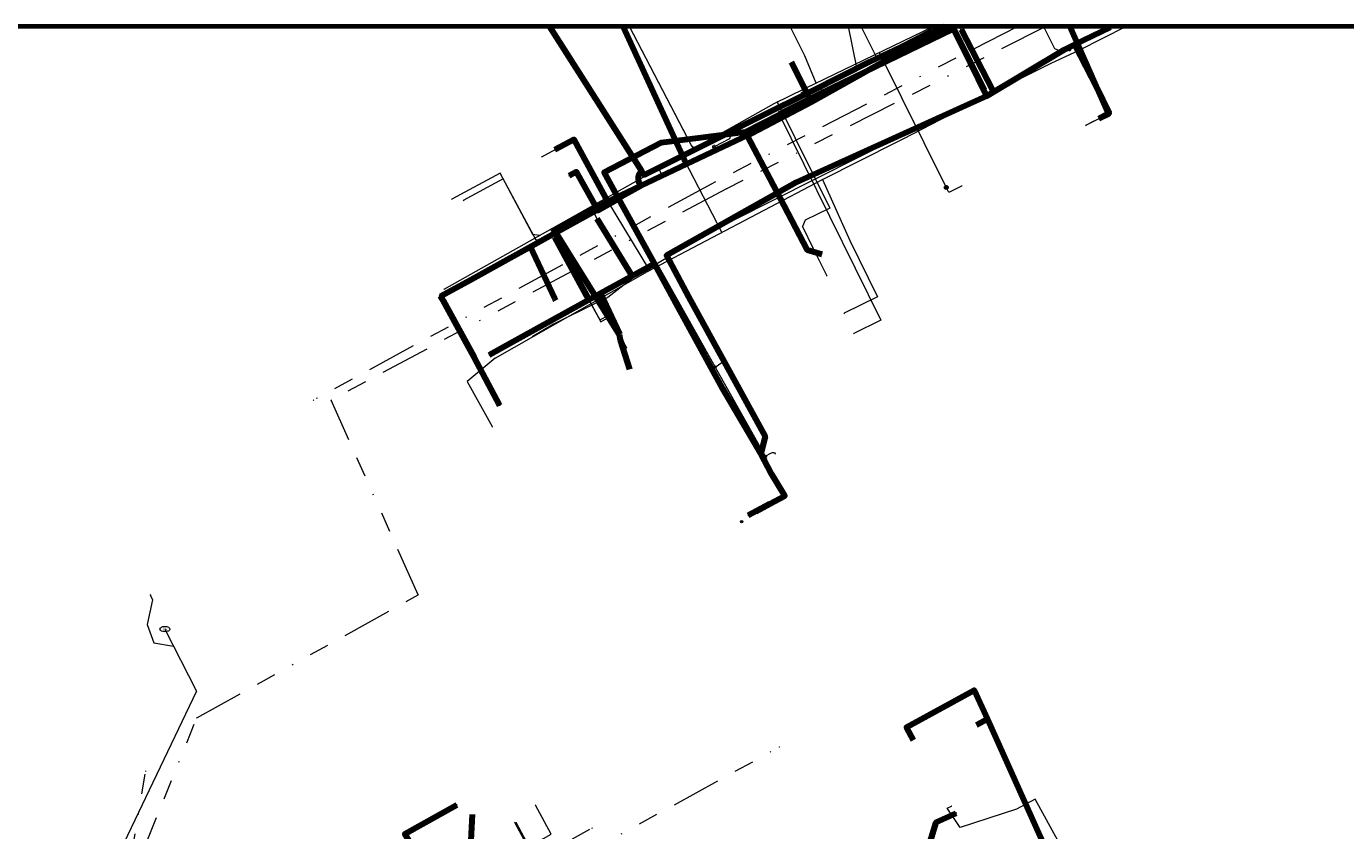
# Model space of a CAD drawing. Header units: metres. Extents: x 242122 to 243107, y 567823 to 568786.
# Tile 75 of 89: x 242250 to 242383, y 568706 to 568786. Entities that reach past the tile are written whole.
import ezdxf
from ezdxf.enums import TextEntityAlignment as Align
from ezdxf.lldxf.tags import DXFTag

# ---------------------------------------------------------------- set-up
doc = ezdxf.new("R2010")
doc.units = ezdxf.units.M
doc.linetypes.add('RI-OVERIG-SO', pattern=[17, 5, -2, 2, -2, 0, -2, 2, -2])
for name, color, linetype, lineweight in [('B-WE-IE-MEUBILAIR_ENEXIS NETBEHEER BV-S', 7, 'Continuous', 18), ('B-WE-KL-DATA_COAXKABEL_10_ZIGGO BV-G', 90, 'KL-DATA-SO', 18), ('B-WE-KL-DATA_COAXKABEL_7_ZIGGO BV-G', 90, 'KL-DATA-SO', 18), ('B-WE-KL-DATA_DELTA FIBER NETWERK BV-G', 90, 'KL-DATA-SO', 18), ('B-WE-KL-DATA_HULPSTUK_KPN BV-S', 90, 'Continuous', 18), ('B-WE-KL-DATA_KABELBED_KPN BV-G', 90, 'Continuous', 100), ('B-WE-KL-DATA_KABELBED_ZIGGO BV-G', 90, 'Continuous', 100), ('B-WE-KL-DATA_MANTELBUIS_50_ZIGGO BV-G', 90, 'Continuous', 100), ('B-WE-KL-DATA_MANTELBUIS_75_ZIGGO BV-G', 90, 'Continuous', 100), ('B-WE-KL-DATA_MANTELBUIS_90_ZIGGO BV-G', 90, 'Continuous', 100), ('B-WE-KL-DATA_MANTELBUIS_DELTA FIBER NETWERK BV-G', 90, 'Continuous', 100), ('B-WE-KL-DATA_MANTELBUIS_POLYVINYLCHLORIDE PVC_1_KPN BV-G', 90, 'Continuous', 100), ('B-WE-KL-DATA_MANTELBUIS_ZIGGO BV-G', 90, 'Continuous', 100), ('B-WE-KL-ET_LS_400 V_ENEXIS NETBEHEER BV-G', 190, 'KL-LS-SO', 18), ('B-WE-KL-ET_LS_DUCT_ENEXIS NETBEHEER BV-G', 190, 'Continuous', 100), ('B-WE-KL-ET_LS_HULPSTUK_ENEXIS NETBEHEER BV-S', 190, 'Continuous', 18), ('B-WE-KL-ET_LS_KABELBED_ENEXIS NETBEHEER BV-G', 190, 'Continuous', 100), ('B-WE-KL-ET_LS_MANTELBUIS_OVERIG_50_ENEXIS NETBEHEER BV-G', 190, 'Continuous', 100), ('B-WE-KL-GAS_HULPSTUK_ENEXIS NETBEHEER BV-S', 30, 'Continuous', 18), ('B-WE-KL-GAS_LD_HULPSTUK_ENEXIS NETBEHEER BV-S', 50, 'Continuous', 18), ('B-WE-KL-GAS_LD_MANTELBUIS_ENEXIS NETBEHEER BV-G', 50, 'Continuous', 100), ('B-WE-KL-GAS_LD_MANTELBUIS_SLAGVAST PVC_75_ENEXIS NETBEHEER BV-G', 50, 'Continuous', 100), ('B-WE-KL-GAS_LD_OVERIG_15_0.1 BAR_ENEXIS NETBEHEER BV-G', 50, 'KL-GAS_LD-SO', 18), ('B-WE-KL-GAS_LD_OVERIG_22_0.1 BAR_ENEXIS NETBEHEER BV-G', 50, 'KL-GAS_LD-SO', 18), ('B-WE-KL-GAS_LD_OVERIG_42_0.1 BAR_ENEXIS NETBEHEER BV-G', 50, 'KL-GAS_LD-SO', 18), ('B-WE-KL-GAS_LD_POLYETHYLEEN PE_25_0.1 BAR_ENEXIS NETBEHEER BV-G', 50, 'KL-GAS_LD-SO', 18), ('B-WE-KL-GAS_LD_POLYETHYLEEN PE_32_0.1 BAR_ENEXIS NETBEHEER BV-G', 50, 'KL-GAS_LD-SO', 18), ('B-WE-KL-GAS_LD_SLAGVAST PVC_110_0.1 BAR_ENEXIS NETBEHEER BV-G', 50, 'KL-GAS_LD-SO', 18), ('B-WE-KL-GAS_LD_SLAGVAST PVC_63_0.1 BAR_ENEXIS NETBEHEER BV-G', 50, 'KL-GAS_LD-SO', 18), ('B-WE-KL-WATER_HULPSTUK_WMD DRINKWATER NV-S', 170, 'Continuous', 18), ('B-WE-KL-WATER_MANTELBUIS_POLYVINYLCHLORIDE PVC_WMD DRINKWATER NV-G', 170, 'Continuous', 100), ('B-WE-KL-WATER_POLYETHYLEEN PE_25_WMD DRINKWATER NV-G', 170, 'KL-WATER-SO', 18), ('B-WE-KL-WATER_POLYETHYLEEN PE_32_WMD DRINKWATER NV-G', 170, 'KL-WATER-SO', 18), ('B-WE-KL-WATER_POLYETHYLEEN PE_40_WMD DRINKWATER NV-G', 170, 'KL-WATER-SO', 18), ('B-WE-KL-WATER_POLYVINYLCHLORIDE PVC_110_WMD DRINKWATER NV-G', 170, 'KL-WATER-SO', 18), ('B-WE-KL-WATER_POLYVINYLCHLORIDE PVC_25_WMD DRINKWATER NV-G', 170, 'KL-WATER-SO', 18), ('B-WE-KL-WATER_POLYVINYLCHLORIDE PVC_40_WMD DRINKWATER NV-G', 170, 'KL-WATER-SO', 18), ('B-WE-KL-WATER_POLYVINYLCHLORIDE PVC_50_WMD DRINKWATER NV-G', 170, 'KL-WATER-SO', 18), ('B-WE-KL-WATER_POLYVINYLCHLORIDE PVC_WMD DRINKWATER NV-G', 170, 'KL-WATER-SO', 18), ('B-WE-KL-WATER_WMD DRINKWATER NV-S', 170, 'Continuous', 18), ('B-WE-OG-INFO_ORIENTATIEPOLYGOON-GV', 7, 'Continuous', 70), ('B-WE-RI-VRIJVERVAL_GEMEENTE TYNAARLO-G', 210, 'RI-OVERIG-SO', 18), ('B-WE-RI-VRIJVERVAL_HULPSTUK_GEMEENTE TYNAARLO-S', 210, 'Continuous', 18)]:
    doc.layers.add(name, color=color, linetype=linetype, lineweight=lineweight)
doc.styles.add('NLCS-ISO', font='NLCS-ISO.ttf')
doc.styles.get("Standard").update_dxf_attribs({"font": 'arial.ttf'})
tags = doc.linetypes.add('KL-DATA-SO', pattern='A,4,-1,[101,NLCS.shx,S=0.5,R=0,X=0,Y=0],-1,4,-1,["D",Standard,S=1,R=0,X=-0.25,Y=-0.5],-1.5', length=12.5).pattern_tags.tags
tags[18] = DXFTag(74, 10)
tags = doc.linetypes.add('KL-GAS_LD-SO', pattern='A,4,-1,[69,NLCS.shx,S=0.5,R=0,X=0,Y=0],-1,4,-1,["L",Standard,S=1,R=0,X=0.25,Y=-0.5],-2', length=13).pattern_tags.tags
tags[18] = DXFTag(74, 10)
tags = doc.linetypes.add('KL-LS-SO', pattern='A,4,-1,[103,NLCS.shx,S=0.75,R=0,X=0,Y=0],-1,4,-1,["L",Standard,S=1,R=0,X=0,Y=-0.5],-2', length=13).pattern_tags.tags
tags[18] = DXFTag(74, 10)
doc.linetypes.add('KL-WATER-SO', pattern='A,7,-0.5,[168,NLCS.shx,S=0.75,R=0,X=0.75,Y=0],-2', length=9.5)

# ---------------------------------------------------------------- blocks, each defined once
blk = doc.blocks.new('SKL-WTB_HULP_OVERIG-SO')
at = {"color": 0, "linetype": 'ByBlock', "lineweight": 18}
for points in [[(-0.14, 0.14), (0.14, -0.14)], [(0.14, 0.14), (-0.14, -0.14)]]:
    blk.add_lwpolyline(points, dxfattribs=at)
at = {"color": 0, "linetype": 'ByBlock', "lineweight": 18, "style": 'NLCS-ISO', "flags": 1}
for tag, p in [('TYPE', (1.5, 0)), ('OMSCHRIJVING', (1.5, -3)), ('LABEL', (1.5, -1.5))]:
    blk.add_attdef(tag, p, '', height=1, dxfattribs=at)
blk = doc.blocks.new('SKL-WTB_HULP_MOF-SO')
at = {"linetype": 'ByBlock', "lineweight": 18}
h = blk.add_hatch(color=0, dxfattribs=at)
h.dxf.hatch_style = 1
h.paths.add_polyline_path([(-0.5625, 0, 1), (0.5625, 0, 1)])
at = {"color": 0, "linetype": 'ByBlock', "lineweight": 18}
blk.add_circle((0, 0), 0.5625, dxfattribs=at)
at = {"color": 0, "linetype": 'ByBlock', "lineweight": 18, "style": 'NLCS-ISO', "flags": 1}
for tag, p in [('TYPE', (1.5, 0)), ('OMSCHRIJVING', (1.5, -3)), ('LABEL', (1.5, -1.5))]:
    blk.add_attdef(tag, p, '', height=1, dxfattribs=at)
blk = doc.blocks.new('SKL-WATER_BRANDKRAAN_BRANDPUT-SO')
at = {"color": 0, "linetype": 'ByBlock', "lineweight": 18}
blk.add_ellipse((0, 0), major_axis=(2.5, 0), ratio=0.54, dxfattribs=at)
at = {"color": 0, "linetype": 'ByBlock', "lineweight": 18, "style": 'NLCS-ISO'}
blk.add_text('bk', height=1.5, dxfattribs=at).set_placement((0.16, 0), align=Align.MIDDLE_CENTER)
blk = doc.blocks.new('SKL-WTB_HULP_VERLOOP-SO')
at = {"color": 0, "linetype": 'ByBlock', "lineweight": 18}
for points in [[(0.44, 0.72), (-0.88, 0)], [(0.44, -0.72), (-0.88, 0)], [(0.44, -0.72), (0.44, 0.72)]]:
    blk.add_lwpolyline(points, dxfattribs=at)
blk.add_circle((0, 0), 1, dxfattribs=at)
at = {"color": 0, "linetype": 'ByBlock', "lineweight": 18, "style": 'NLCS-ISO', "flags": 1}
for tag, p in [('TYPE', (1.5, 0)), ('OMSCHRIJVING', (1.5, -3)), ('LABEL', (1.5, -1.5))]:
    blk.add_attdef(tag, p, '', height=1, dxfattribs=at)
blk = doc.blocks.new('SIE-MEUBILAIR_PAAL_LICHTMAST-SO')
for points in [[(-0.62, 0), (-1, 0)], [(-0.71, 0.71), (-0.44, 0.44)], [(0, 1), (0, 0.62)], [(0.44, 0.44), (0.71, 0.71)], [(1, 0), (0.62, 0)], [(-0.71, -0.71), (-0.44, -0.44)], [(0, -0.62), (0, -1)], [(0.44, -0.44), (0.71, -0.71)]]:
    blk.add_lwpolyline(points)
blk.add_circle((0, 0), 0.5)
blk = doc.blocks.new('SRI-HULP_OVERIG-SO')
at = {"color": 0, "linetype": 'ByBlock', "lineweight": 18}
for points in [[(-0.14, 0.14), (0.14, -0.14)], [(0.14, 0.14), (-0.14, -0.14)]]:
    blk.add_lwpolyline(points, dxfattribs=at)
at = {"color": 0, "linetype": 'ByBlock', "lineweight": 18, "style": 'NLCS-ISO', "flags": 1}
for tag, p in [('TYPE', (1.5, 0)), ('OMSCHRIJVING', (1.5, -3)), ('LABEL', (1.5, -1.5))]:
    blk.add_attdef(tag, p, '', height=1, dxfattribs=at)

msp = doc.modelspace()

# ---------------------------------------------------------------- linework, layer by layer
at = {"layer": 'B-WE-KL-DATA_COAXKABEL_10_ZIGGO BV-G'}
for points in [[(242342.851, 568786.461), (242329.704, 568779.096), (242322.824, 568775.498), (242308.772, 568768.839), (242303.427, 568765.918), (242309.933, 568755.46), (242310.014, 568754.917), (242310.971, 568751.964)], [(242303.455, 568774.057), (242305.384, 568775.1), (242308.772, 568768.839), (242322.824, 568775.498), (242329.704, 568779.096), (242342.851, 568786.461)], [(242330.368, 568763.518), (242328.881, 568763.936), (242322.824, 568775.498), (242329.704, 568779.096), (242342.851, 568786.461)], [(242295.138, 568707.19), (242294.884, 568702.619)]]:
    msp.add_lwpolyline(points, dxfattribs=at)
at = {"layer": 'B-WE-KL-DATA_COAXKABEL_7_ZIGGO BV-G'}
for points in [[(242342.851, 568786.461), (242329.704, 568779.096), (242322.824, 568775.498), (242316.717, 568772.603), (242310.335, 568786.461)], [(242342.851, 568786.461), (242329.704, 568779.096), (242329.292, 568778.88), (242327.268, 568782.857)], [(242355.282, 568786.461), (242359.19, 568777.629), (242358.227, 568777.152)], [(242339.573, 568714.662), (242338.868, 568715.949), (242345.678, 568719.685), (242358.099, 568692.067), (242359.16, 568689.602)], [(242359.16, 568689.602), (242358.099, 568692.067), (242346.994, 568716.757), (242345.888, 568716.15)]]:
    msp.add_lwpolyline(points, dxfattribs=at)
at = {"layer": 'B-WE-KL-DATA_DELTA FIBER NETWERK BV-G'}
for points in [[(242347.594, 568779.855), (242344.349, 568786.148), (242344.158, 568786.461)], [(242360.952, 568786.461), (242356.193, 568784.036), (242353.391, 568782.742)], [(242353.391, 568782.742), (242347.594, 568779.855)], [(242347.594, 568779.855), (242338.999, 568775.778), (242329.533, 568771.036)], [(242329.533, 568771.036), (242321.485, 568766.957), (242315.584, 568763.691), (242311.338, 568761.151)], [(242311.338, 568761.151), (242307.666, 568767.138), (242307.165, 568768.257)], [(242311.338, 568761.151), (242308.8, 568759.202), (242307.573, 568758.617)], [(242307.573, 568758.617), (242303.303, 568756.497), (242301.152, 568755.227)], [(242359.017, 568695.383), (242354.643, 568703.528), (242351.792, 568708.715), (242349.941, 568707.72), (242344.27, 568705.858), (242342.962, 568707.814), (242343.391, 568708.03)], [(242343.4, 568708), (242343.391, 568708.03)]]:
    msp.add_lwpolyline(points, dxfattribs=at)
at = {"layer": 'B-WE-KL-DATA_KABELBED_KPN BV-G'}
for points in [[(242343.58, 568786.21), (242343.485, 568786.4)], [(242346.917, 568779.434), (242354.768, 568784.141), (242355.756, 568784.625), (242359.377, 568786.4)], [(242313.487, 568762.594), (242309.9, 568769.129), (242308.427, 568771.812), (242314.162, 568774.791), (242322.636, 568775.851), (242331.273, 568780.25), (242343.58, 568786.21)], [(242343.58, 568786.21), (242343.711, 568785.94), (242346.917, 568779.434)], [(242343.711, 568785.94), (242346.805, 568779.66)], [(242355.756, 568784.625), (242358.018, 568780.281), (242359.262, 568777.724), (242358.228, 568777.15)], [(242346.917, 568779.434), (242327.749, 568770.743), (242314.684, 568763.41), (242316.911, 568759.269), (242324.62, 568745.212), (242324.172, 568743.48)], [(242309.9, 568769.129), (242307.821, 568767.953), (242305.643, 568771.844), (242304.881, 568771.417)], [(242296.845, 568753.418), (242298.586, 568754.403), (242308.062, 568759.612), (242313.486, 568762.594)], [(242324.172, 568743.48), (242320.352, 568750), (242315.681, 568758.598), (242313.487, 568762.594)], [(242308.062, 568759.612), (242309.977, 568755.484)], [(242325.275, 568741.462), (242324.172, 568743.48)], [(242325.735, 568740.688), (242325.275, 568741.462)], [(242325.087, 568738.421), (242326.618, 568739.231), (242325.735, 568740.688)], [(242325.087, 568738.421), (242322.907, 568737.271)], [(242323.671, 568737.669), (242325.087, 568738.421)], [(242289.926, 568702.577), (242288.359, 568705.239), (242293.573, 568708.149)], [(242348.467, 568684.319), (242348.453, 568684.967), (242348.444, 568685.43), (242340.89, 568703.318), (242341.84, 568706.4), (242343.863, 568707.327)]]:
    msp.add_lwpolyline(points, dxfattribs=at)
at = {"layer": 'B-WE-KL-DATA_KABELBED_ZIGGO BV-G'}
for points in [[(242316.717, 568772.603), (242310.335, 568786.461)], [(242329.292, 568778.88), (242342.848, 568786.461)], [(242355.282, 568786.461), (242359.19, 568777.629), (242358.227, 568777.152)], [(242329.292, 568778.88), (242327.268, 568782.857)], [(242323.211, 568775.7), (242329.292, 568778.88)], [(242322.824, 568775.498), (242323.211, 568775.7)], [(242308.772, 568768.839), (242305.384, 568775.1), (242303.455, 568774.057)], [(242322.824, 568775.498), (242316.717, 568772.603)], [(242322.91, 568775.333), (242322.824, 568775.498)], [(242325.75, 568769.912), (242322.91, 568775.333)], [(242316.717, 568772.603), (242308.772, 568768.839)], [(242330.368, 568763.518), (242328.881, 568763.936), (242325.75, 568769.912)], [(242308.772, 568768.839), (242303.427, 568765.918), (242303.633, 568765.586)], [(242303.633, 568765.586), (242309.933, 568755.46)], [(242309.933, 568755.46), (242310.014, 568754.917)], [(242310.014, 568754.917), (242310.971, 568751.964)], [(242339.573, 568714.662), (242338.868, 568715.949), (242345.678, 568719.685), (242346.994, 568716.757)], [(242346.994, 568716.757), (242345.888, 568716.15)], [(242346.994, 568716.757), (242354.188, 568700.761)], [(242295.138, 568707.19), (242294.884, 568702.619), (242294.372, 568699.157), (242294.047, 568696.291), (242293.712, 568694.398), (242293.037, 568691.594), (242292.585, 568690.731), (242292.277, 568689.807), (242292.124, 568688.845), (242292.128, 568687.871), (242292.428, 568686.443), (242293.064, 568685.13), (242298.226, 568678.139), (242302.638, 568672.343), (242302.962, 568671.698), (242303.052, 568671.223), (242303.034, 568670.741), (242300.451, 568665.078)]]:
    msp.add_lwpolyline(points, dxfattribs=at)
at = {"layer": 'B-WE-KL-DATA_MANTELBUIS_50_ZIGGO BV-G'}
msp.add_lwpolyline([(242295.138, 568707.19), (242294.884, 568702.619), (242294.372, 568699.157), (242294.047, 568696.291), (242293.712, 568694.398), (242293.037, 568691.594), (242292.585, 568690.731), (242292.277, 568689.807), (242292.124, 568688.845), (242292.128, 568687.871), (242292.428, 568686.443), (242293.064, 568685.13), (242298.226, 568678.139), (242302.638, 568672.343), (242302.962, 568671.698), (242303.052, 568671.223), (242303.034, 568670.741), (242300.451, 568665.078)], dxfattribs=at)
at = {"layer": 'B-WE-KL-DATA_MANTELBUIS_75_ZIGGO BV-G'}
msp.add_lwpolyline([(242325.75, 568769.912), (242322.91, 568775.333)], dxfattribs=at)
at = {"layer": 'B-WE-KL-DATA_MANTELBUIS_90_ZIGGO BV-G'}
msp.add_lwpolyline([(242323.211, 568775.7), (242329.704, 568779.096), (242342.852, 568786.461)], dxfattribs=at)
at = {"layer": 'B-WE-KL-DATA_MANTELBUIS_DELTA FIBER NETWERK BV-G'}
for points in [[(242344.349, 568786.148), (242347.494, 568780.049)], [(242307.666, 568767.138), (242311.224, 568761.338)]]:
    msp.add_lwpolyline(points, dxfattribs=at)
at = {"layer": 'B-WE-KL-DATA_MANTELBUIS_POLYVINYLCHLORIDE PVC_1_KPN BV-G'}
msp.add_lwpolyline([(242343.711, 568785.94), (242346.805, 568779.66)], dxfattribs=at)
at = {"layer": 'B-WE-KL-DATA_MANTELBUIS_ZIGGO BV-G'}
msp.add_lwpolyline([(242303.633, 568765.586), (242309.933, 568755.46)], dxfattribs=at)
at = {"layer": 'B-WE-KL-ET_LS_400 V_ENEXIS NETBEHEER BV-G'}
for points in [[(242302.922, 568786.461), (242312.188, 568771.943)], [(242317.592, 568774.099), (242317.275, 568774.351), (242310.978, 568786.461)], [(242329.38, 568779.996), (242335.176, 568782.881), (242342.667, 568786.461)], [(242342.667, 568786.461), (242335.176, 568782.881), (242329.38, 568779.996)], [(242335.897, 568783.226), (242334.303, 568786.461)], [(242352.651, 568786.461), (242353.75, 568784.223), (242354.448, 568783.92), (242355.266, 568784.171)], [(242355.289, 568786.461), (242358.017, 568780.281), (242359.304, 568777.682), (242358.228, 568777.15), (242357.318, 568776.735)], [(242329.38, 568779.996), (242323.984, 568777.309), (242320.639, 568775.616)], [(242329.38, 568779.996), (242323.984, 568777.309), (242320.639, 568775.616)], [(242330.33, 568780.469), (242330.305, 568780.009), (242325.916, 568777.825), (242336.259, 568756.913), (242333.541, 568755.57)], [(242321.243, 568775.922), (242321.279, 568775.836), (242321.029, 568775.148), (242319.473, 568774.352)], [(242312.188, 568771.943), (242312.448, 568771.536), (242320.639, 568775.616)], [(242291.948, 568759.334), (242295.033, 568761.009), (242303.243, 568765.558), (242312.074, 568770.426), (242311.94, 568770.737), (242311.879, 568771.013), (242311.864, 568771.264), (242311.88, 568771.418), (242312.036, 568771.73), (242312.188, 568771.943)], [(242313.839, 568772.229), (242314.248, 568771.452), (242312.014, 568770.144), (242310.083, 568769.079), (242319.587, 568752.186)], [(242302.314, 568765.044), (242301.562, 568764.949), (242298.248, 568771.115), (242294.234, 568768.957)], [(242303.243, 568765.558), (242303.428, 568765.274), (242308.09, 568756.747), (242308.968, 568757.227), (242310.414, 568754.583)], [(242297.898, 568748.323), (242295.333, 568753.188), (242291.948, 568759.334)], [(242319.587, 568752.186), (242320.598, 568752.877)], [(242319.587, 568752.186), (242324.63, 568743.222)], [(242324.63, 568743.222), (242325.253, 568743.563), (242325.365, 568743.605), (242325.464, 568743.602), (242325.551, 568743.553), (242325.625, 568743.46)], [(242324.63, 568743.222), (242324.736, 568743.034)], [(242306.077, 568666.004), (242295.959, 568679.484), (242292.701, 568684.518), (242284.962, 568694.922), (242294.049, 568699.753), (242300.862, 568703.924), (242299.543, 568706.359)]]:
    msp.add_lwpolyline(points, dxfattribs=at)
at = {"layer": 'B-WE-KL-ET_LS_DUCT_ENEXIS NETBEHEER BV-G'}
msp.add_lwpolyline([(242292.196, 568758.884), (242295.333, 568753.188)], dxfattribs=at)
at = {"layer": 'B-WE-KL-ET_LS_KABELBED_ENEXIS NETBEHEER BV-G'}
for points in [[(242302.922, 568786.461), (242312.188, 568771.943)], [(242342.667, 568786.461), (242335.176, 568782.881), (242329.38, 568779.996)], [(242329.38, 568779.996), (242323.984, 568777.309), (242320.639, 568775.616)], [(242312.188, 568771.943), (242312.448, 568771.536), (242320.639, 568775.616)], [(242291.948, 568759.334), (242295.033, 568761.009), (242303.243, 568765.558), (242312.074, 568770.426), (242311.94, 568770.737), (242311.879, 568771.013), (242311.864, 568771.264), (242311.88, 568771.418), (242312.036, 568771.73), (242312.188, 568771.943)], [(242292.196, 568758.884), (242291.948, 568759.334)], [(242295.333, 568753.188), (242292.196, 568758.884)], [(242297.898, 568748.323), (242295.333, 568753.188)]]:
    msp.add_lwpolyline(points, dxfattribs=at)
at = {"layer": 'B-WE-KL-ET_LS_MANTELBUIS_OVERIG_50_ENEXIS NETBEHEER BV-G'}
for points in [[(242303.467, 568765.203), (242306.863, 568758.992)], [(242292.196, 568758.884), (242295.333, 568753.188)]]:
    msp.add_lwpolyline(points, dxfattribs=at)
at = {"layer": 'B-WE-KL-GAS_LD_MANTELBUIS_ENEXIS NETBEHEER BV-G'}
msp.add_lwpolyline([(242306.848, 568759.033), (242303.463, 568765.263)], dxfattribs=at)
at = {"layer": 'B-WE-KL-GAS_LD_MANTELBUIS_SLAGVAST PVC_75_ENEXIS NETBEHEER BV-G'}
msp.add_lwpolyline([(242346.7, 568780.035), (242343.6, 568786.302)], dxfattribs=at)
at = {"layer": 'B-WE-KL-GAS_LD_OVERIG_15_0.1 BAR_ENEXIS NETBEHEER BV-G'}
msp.add_lwpolyline([(242342.846, 568770.255), (242343.05, 568769.844), (242343.111, 568769.806), (242343.203, 568769.824), (242344.432, 568770.432)], dxfattribs=at)
at = {"layer": 'B-WE-KL-GAS_LD_OVERIG_22_0.1 BAR_ENEXIS NETBEHEER BV-G'}
msp.add_lwpolyline([(242329.433, 568764.186), (242330.826, 568761.373)], dxfattribs=at)
at = {"layer": 'B-WE-KL-GAS_LD_OVERIG_42_0.1 BAR_ENEXIS NETBEHEER BV-G'}
msp.add_lwpolyline([(242300.347, 568704.645), (242299.413, 568706.373)], dxfattribs=at)
at = {"layer": 'B-WE-KL-GAS_LD_POLYETHYLEEN PE_25_0.1 BAR_ENEXIS NETBEHEER BV-G'}
for points in [[(242317.507, 568774.208), (242317.211, 568774.467), (242310.976, 568786.461)], [(242336.116, 568783.845), (242342.846, 568770.255)], [(242325.844, 568778.874), (242331.138, 568768.181), (242328.663, 568766.956), (242328.369, 568766.336)], [(242301.88, 568765.413), (242301.246, 568765.537), (242297.932, 568771.703), (242293.072, 568769.091)], [(242303.03, 568766.06), (242307.991, 568756.928), (242308.869, 568757.408), (242310.414, 568754.583)], [(242328.369, 568766.336), (242329.433, 568764.186)]]:
    msp.add_lwpolyline(points, dxfattribs=at)
at = {"layer": 'B-WE-KL-GAS_LD_POLYETHYLEEN PE_32_0.1 BAR_ENEXIS NETBEHEER BV-G'}
msp.add_lwpolyline([(242329.747, 568780.763), (242328.612, 568783.49), (242327.143, 568786.461)], dxfattribs=at)
at = {"layer": 'B-WE-KL-GAS_LD_SLAGVAST PVC_110_0.1 BAR_ENEXIS NETBEHEER BV-G'}
msp.add_lwpolyline([(242328.621, 568780.218), (242341.523, 568786.461)], dxfattribs=at)
at = {"layer": 'B-WE-KL-GAS_LD_SLAGVAST PVC_63_0.1 BAR_ENEXIS NETBEHEER BV-G'}
msp.add_lwpolyline([(242292.3, 568760.021), (242325.52, 568778.717), (242328.621, 568780.218)], dxfattribs=at)
at = {"layer": 'B-WE-KL-WATER_MANTELBUIS_POLYVINYLCHLORIDE PVC_WMD DRINKWATER NV-G'}
for points in [[(242343.628, 568786.086), (242346.571, 568780.229)], [(242303.559, 568758.871), (242303.456, 568759.098), (242300.996, 568764.285)]]:
    msp.add_lwpolyline(points, dxfattribs=at)
at = {"layer": 'B-WE-KL-WATER_POLYETHYLEEN PE_25_WMD DRINKWATER NV-G'}
for points in [[(242297.44, 568753.09), (242294.639, 568750.75), (242297.139, 568746.195)], [(242262.723, 568729.274), (242262.934, 568728.77), (242262.414, 568726.308), (242263.097, 568724.464), (242265.064, 568724.118)]]:
    msp.add_lwpolyline(points, dxfattribs=at)
at = {"layer": 'B-WE-KL-WATER_POLYETHYLEEN PE_32_WMD DRINKWATER NV-G'}
msp.add_lwpolyline([(242358.766, 568777.416), (242356.884, 568776.485)], dxfattribs=at)
at = {"layer": 'B-WE-KL-WATER_POLYETHYLEEN PE_40_WMD DRINKWATER NV-G'}
for points in [[(242320.277, 568765.749), (242316.535, 568772.947), (242310.323, 568786.461)], [(242310.654, 568754.144), (242308.03, 568758.943), (242308.083, 568759.132)]]:
    msp.add_lwpolyline(points, dxfattribs=at)
at = {"layer": 'B-WE-KL-WATER_POLYVINYLCHLORIDE PVC_110_WMD DRINKWATER NV-G'}
for points in [[(242328.699, 568779.655), (242333.859, 568782.343), (242341.779, 568786.461)], [(242264.196, 568725.826), (242267.368, 568719.583), (242256.782, 568697.411), (242264.808, 568682.114), (242264.508, 568680.359), (242268.088, 568660.751), (242268.81, 568657.655), (242273.595, 568649.63), (242275.663, 568647.543), (242279.137, 568641.099), (242279.191, 568641.009)]]:
    msp.add_lwpolyline(points, dxfattribs=at)
at = {"layer": 'B-WE-KL-WATER_POLYVINYLCHLORIDE PVC_25_WMD DRINKWATER NV-G'}
msp.add_lwpolyline([(242333.859, 568782.343), (242333.018, 568786.461)], dxfattribs=at)
at = {"layer": 'B-WE-KL-WATER_POLYVINYLCHLORIDE PVC_40_WMD DRINKWATER NV-G'}
for points in [[(242355.275, 568786.461), (242358.017, 568780.281), (242359.304, 568777.682), (242358.766, 568777.416)], [(242302.136, 568773.344), (242305.391, 568775.102), (242308.716, 568768.944), (242312.973, 568761.901)], [(242307.132, 568663.964), (242290.531, 568687.354), (242285.319, 568695.162), (242303.075, 568705.213), (242301.503, 568708.114)]]:
    msp.add_lwpolyline(points, dxfattribs=at)
at = {"layer": 'B-WE-KL-WATER_POLYVINYLCHLORIDE PVC_50_WMD DRINKWATER NV-G'}
for points in [[(242330.383, 568771.073), (242337.911, 568774.833), (242338.523, 568775.143), (242346.936, 568779.502), (242343.44, 568786.461)], [(242297.44, 568753.09), (242312.79, 568761.804), (242330.383, 568771.073)]]:
    msp.add_lwpolyline(points, dxfattribs=at)
at = {"layer": 'B-WE-KL-WATER_POLYVINYLCHLORIDE PVC_WMD DRINKWATER NV-G'}
msp.add_lwpolyline([(242330.383, 568771.073), (242333.144, 568764.918), (242335.937, 568759.261), (242332.574, 568757.601)], dxfattribs=at)
at = {"layer": 'B-WE-OG-INFO_ORIENTATIEPOLYGOON-GV'}
msp.add_lwpolyline([(242122.038, 568786.461), (242122.038, 567823.164), (243107.149, 567823.164), (243107.149, 568786.461)], close=True, dxfattribs=at)
at = {"layer": 'B-WE-RI-VRIJVERVAL_GEMEENTE TYNAARLO-G'}
for points in [[(242350.05, 568786.461), (242319.244, 568770.632)], [(242352.872, 568786.461), (242320.718, 568770.126)], [(242319.244, 568770.632), (242279.153, 568748.861)], [(242320.718, 568770.126), (242280.924, 568748.858)], [(242289.701, 568729.273), (242280.924, 568748.858)], [(242267.399, 568716.905), (242289.701, 568729.273)], [(242261.489, 568702.254), (242267.399, 568716.905)], [(242285.502, 568691.699), (242326.049, 568713.963)], [(242259.688, 568696.347), (242262.277, 568711.546)], [(242285.957, 568689.369), (242283.987, 568693.333), (242307.187, 568705.805)]]:
    msp.add_lwpolyline(points, dxfattribs=at)

# ---------------------------------------------------------------- block references
at = {"layer": 'B-WE-IE-MEUBILAIR_ENEXIS NETBEHEER BV-S', "xscale": 0.2, "yscale": 0.2, "zscale": 0.2}
for p in [(242355.266, 568784.171), (242319.473, 568774.352)]:
    msp.add_blockref('SIE-MEUBILAIR_PAAL_LICHTMAST-SO', p, dxfattribs=at)
at = {"layer": 'B-WE-KL-DATA_HULPSTUK_KPN BV-S', "xscale": 0.2, "yscale": 0.2, "zscale": 0.2}
for name, p in [('SKL-WTB_HULP_OVERIG-SO', (242343.58, 568786.21)), ('SKL-WTB_HULP_OVERIG-SO', (242355.756, 568784.625)), ('SKL-WTB_HULP_OVERIG-SO', (242346.917, 568779.434)), ('SKL-WTB_HULP_OVERIG-SO', (242358.228, 568777.15)), ('SKL-WTB_HULP_OVERIG-SO', (242304.881, 568771.417)), ('SKL-WTB_HULP_OVERIG-SO', (242309.9, 568769.129)), ('SKL-WTB_HULP_OVERIG-SO', (242313.487, 568762.594)), ('SKL-WTB_HULP_OVERIG-SO', (242308.062, 568759.612)), ('SKL-WTB_HULP_OVERIG-SO', (242309.977, 568755.484)), ('SKL-WTB_HULP_OVERIG-SO', (242296.845, 568753.418)), ('SKL-WTB_HULP_OVERIG-SO', (242324.172, 568743.48)), ('SKL-WTB_HULP_MOF-SO', (242325.275, 568741.462)), ('SKL-WTB_HULP_OVERIG-SO', (242325.275, 568741.462)), ('SKL-WTB_HULP_MOF-SO', (242325.728, 568740.7)), ('SKL-WTB_HULP_OVERIG-SO', (242325.735, 568740.688)), ('SKL-WTB_HULP_OVERIG-SO', (242322.907, 568737.271)), ('SKL-WTB_HULP_MOF-SO', (242323.664, 568737.609)), ('SKL-WTB_HULP_OVERIG-SO', (242323.671, 568737.669)), ('SKL-WTB_HULP_OVERIG-SO', (242325.087, 568738.421)), ('SKL-WTB_HULP_MOF-SO', (242322.257, 568736.647)), ('SKL-WTB_HULP_OVERIG-SO', (242293.573, 568708.149)), ('SKL-WTB_HULP_OVERIG-SO', (242343.863, 568707.327))]:
    msp.add_blockref(name, p, dxfattribs=at)
at = {"layer": 'B-WE-KL-ET_LS_HULPSTUK_ENEXIS NETBEHEER BV-S', "xscale": 0.2, "yscale": 0.2, "zscale": 0.2}
for name, p in [('SKL-WTB_HULP_MOF-SO', (242335.897, 568783.226)), ('SKL-WTB_HULP_MOF-SO', (242329.38, 568779.996)), ('SKL-WTB_HULP_MOF-SO', (242329.38, 568779.996)), ('SKL-WTB_HULP_MOF-SO', (242330.33, 568780.469)), ('SKL-WTB_HULP_MOF-SO', (242320.639, 568775.616)), ('SKL-WTB_HULP_MOF-SO', (242320.639, 568775.616)), ('SKL-WTB_HULP_MOF-SO', (242321.243, 568775.922)), ('SKL-WTB_HULP_OVERIG-SO', (242357.318, 568776.735)), ('SKL-WTB_HULP_MOF-SO', (242317.592, 568774.099)), ('SKL-WTB_HULP_MOF-SO', (242312.188, 568771.943)), ('SKL-WTB_HULP_MOF-SO', (242313.839, 568772.229)), ('SKL-WTB_HULP_OVERIG-SO', (242294.234, 568768.957)), ('SKL-WTB_HULP_MOF-SO', (242302.314, 568765.044)), ('SKL-WTB_HULP_MOF-SO', (242303.243, 568765.558)), ('SKL-WTB_HULP_MOF-SO', (242291.948, 568759.334)), ('SKL-WTB_HULP_OVERIG-SO', (242310.414, 568754.583)), ('SKL-WTB_HULP_OVERIG-SO', (242333.541, 568755.57)), ('SKL-WTB_HULP_MOF-SO', (242319.587, 568752.186)), ('SKL-WTB_HULP_OVERIG-SO', (242320.598, 568752.877)), ('SKL-WTB_HULP_OVERIG-SO', (242297.898, 568748.323)), ('SKL-WTB_HULP_MOF-SO', (242324.63, 568743.222)), ('SKL-WTB_HULP_OVERIG-SO', (242324.736, 568743.034)), ('SKL-WTB_HULP_OVERIG-SO', (242325.625, 568743.46)), ('SKL-WTB_HULP_OVERIG-SO', (242299.543, 568706.359))]:
    msp.add_blockref(name, p, dxfattribs=at)
at = {"layer": 'B-WE-KL-GAS_HULPSTUK_ENEXIS NETBEHEER BV-S', "xscale": 0.2, "yscale": 0.2, "zscale": 0.2}
msp.add_blockref('SKL-WTB_HULP_OVERIG-SO', (242328.369, 568766.336), dxfattribs=at)
at = {"layer": 'B-WE-KL-GAS_LD_HULPSTUK_ENEXIS NETBEHEER BV-S', "xscale": 0.2, "yscale": 0.2, "zscale": 0.2}
for name, p in [('SKL-WTB_HULP_OVERIG-SO', (242336.116, 568783.845)), ('SKL-WTB_HULP_VERLOOP-SO', (242328.621, 568780.218)), ('SKL-WTB_HULP_OVERIG-SO', (242329.747, 568780.763)), ('SKL-WTB_HULP_OVERIG-SO', (242325.844, 568778.874)), ('SKL-WTB_HULP_OVERIG-SO', (242317.507, 568774.208)), ('SKL-WTB_HULP_VERLOOP-SO', (242342.846, 568770.255)), ('SKL-WTB_HULP_OVERIG-SO', (242344.432, 568770.432)), ('SKL-WTB_HULP_OVERIG-SO', (242293.072, 568769.091)), ('SKL-WTB_HULP_OVERIG-SO', (242301.88, 568765.413)), ('SKL-WTB_HULP_OVERIG-SO', (242303.03, 568766.06)), ('SKL-WTB_HULP_OVERIG-SO', (242329.433, 568764.186)), ('SKL-WTB_HULP_OVERIG-SO', (242330.826, 568761.373)), ('SKL-WTB_HULP_OVERIG-SO', (242292.3, 568760.021)), ('SKL-WTB_HULP_OVERIG-SO', (242310.414, 568754.583)), ('SKL-WTB_HULP_OVERIG-SO', (242299.413, 568706.373))]:
    msp.add_blockref(name, p, dxfattribs=at)
at = {"layer": 'B-WE-KL-WATER_HULPSTUK_WMD DRINKWATER NV-S', "xscale": 0.2, "yscale": 0.2, "zscale": 0.2}
for p in [(242333.859, 568782.343), (242346.936, 568779.502), (242358.766, 568777.416), (242356.884, 568776.485), (242302.136, 568773.344), (242330.383, 568771.073), (242320.277, 568765.749), (242312.973, 568761.901), (242308.083, 568759.132), (242332.574, 568757.601), (242310.654, 568754.144), (242297.44, 568753.09), (242297.139, 568746.195), (242262.723, 568729.274), (242265.064, 568724.118), (242267.368, 568719.583), (242301.503, 568708.114)]:
    msp.add_blockref('SKL-WTB_HULP_OVERIG-SO', p, dxfattribs=at)
at = {"layer": 'B-WE-KL-WATER_WMD DRINKWATER NV-S', "xscale": 0.2, "yscale": 0.2, "zscale": 0.2}
for p in [(242328.699, 568779.655), (242264.196, 568725.826)]:
    msp.add_blockref('SKL-WATER_BRANDKRAAN_BRANDPUT-SO', p, dxfattribs=at)
at = {"layer": 'B-WE-RI-VRIJVERVAL_HULPSTUK_GEMEENTE TYNAARLO-S', "xscale": 0.2, "yscale": 0.2, "zscale": 0.2}
for p in [(242319.244, 568770.632), (242320.718, 568770.126), (242279.153, 568748.861), (242280.924, 568748.858), (242289.701, 568729.273), (242267.399, 568716.905), (242326.049, 568713.963), (242262.277, 568711.546), (242307.187, 568705.805)]:
    msp.add_blockref('SRI-HULP_OVERIG-SO', p, dxfattribs=at)

doc.saveas('drawing.dxf')
